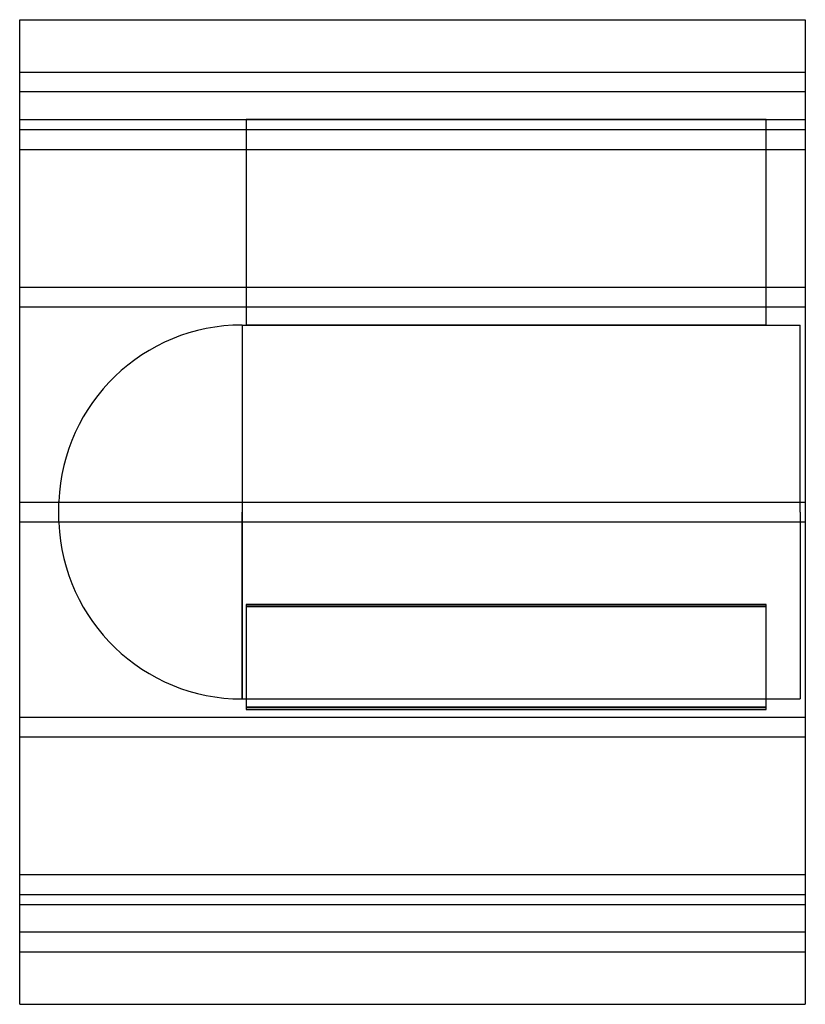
# Model space of a CAD drawing. Header units: millimetres. Extents: x -315 to 315, y -395 to 395.
import ezdxf

# ---------------------------------------------------------------- set-up
doc = ezdxf.new("R2010")
doc.units = ezdxf.units.MM
doc.layers.add('HIDDEN', color=7, linetype='Continuous')
doc.layers.add('THICK', color=7, linetype='Continuous')

msp = doc.modelspace()

# ---------------------------------------------------------------- linework, layer by layer
at = {"layer": 'HIDDEN'}
for p, q in [((-315, 353), (315, 353)), ((315, 337), (-315, 337)), ((-315, 315), (-133.5, 315)), ((283.5, 315), (-133.5, 315)), ((-133.5, 315), (-133.5, 150)), ((-133.5, 315), (-133.5, 315)), ((-133.5, 315), (283.5, 315)), ((283.5, 150), (283.5, 315)), ((283.5, 315), (283.5, 315)), ((283.5, 315), (315, 315)), ((-315, 306.78), (315, 306.78)), ((-315, 306.78), (315, 306.78)), ((-315, 290.78), (315, 290.78)), ((-315, 290.78), (315, 290.78)), ((-315, 180.5), (315, 180.5)), ((-315, 180.5), (315, 180.5)), ((-315, 164.5), (315, 164.5)), ((-315, 164.5), (315, 164.5)), ((-136.6, 150), (-136.6, 0)), ((-136.6, 150), (-133.5, 150)), ((-133.5, 150), (283.5, 150)), ((283.5, 150), (-133.5, 150)), ((283.5, 150), (311, 150)), ((311, 0), (311, 150)), ((-315, 8), (315, 8)), ((-315, 8), (315, 8)), ((-283.5, 0), (-283.5, 8.42)), ((-136.6, 0), (-136.6, -150)), ((311, 0), (311, -150)), ((-283.5, -8.42), (-283.5, 0)), ((-136.6, -150), (-136.6, 0)), ((-315, -8), (315, -8)), ((-315, -8), (315, -8)), ((283.5, -74.13), (-133.5, -74.13)), ((-133.5, -74.13), (283.5, -74.13)), ((-133.5, -74.13), (-133.5, -156.63)), ((-133.5, -75.86), (283.5, -75.86)), ((283.5, -75.86), (-133.5, -75.86)), ((283.5, -156.63), (283.5, -74.13)), ((-136.6, -150), (311, -150)), ((-133.5, -156.63), (283.5, -156.63)), ((-133.5, -156.63), (-133.5, -158.37)), ((283.5, -156.63), (-133.5, -156.63)), ((283.5, -158.37), (283.5, -156.63)), ((-315, -164.5), (315, -164.5)), ((-315, -164.5), (315, -164.5)), ((283.5, -158.37), (-133.5, -158.37)), ((-133.5, -158.37), (283.5, -158.37)), ((-315, -180.5), (315, -180.5)), ((-315, -180.5), (315, -180.5)), ((-315, -290.78), (315, -290.78)), ((-315, -290.78), (315, -290.78)), ((-315, -306.78), (315, -306.78)), ((-315, -306.78), (315, -306.78)), ((-315, -315), (315, -315)), ((315, -337), (-315, -337)), ((-315, -353), (315, -353))]:
    msp.add_line(p, q, dxfattribs=at)
for centre, start, end in [((-136.6, 3), 89.99998, 177.88649), ((-136.6, -3), 182.11351, 270.00002)]:
    msp.add_arc(centre, 147, start, end, dxfattribs=at)
at = {"layer": 'THICK'}
for p, q in [((-315, 0), (-315, 395)), ((-315, 395), (315, 395)), ((315, 395), (315, 0)), ((315, 0), (315, -395)), ((-315, -395), (-315, 0)), ((-315, -395), (315, -395))]:
    msp.add_line(p, q, dxfattribs=at)

doc.saveas('drawing.dxf')
